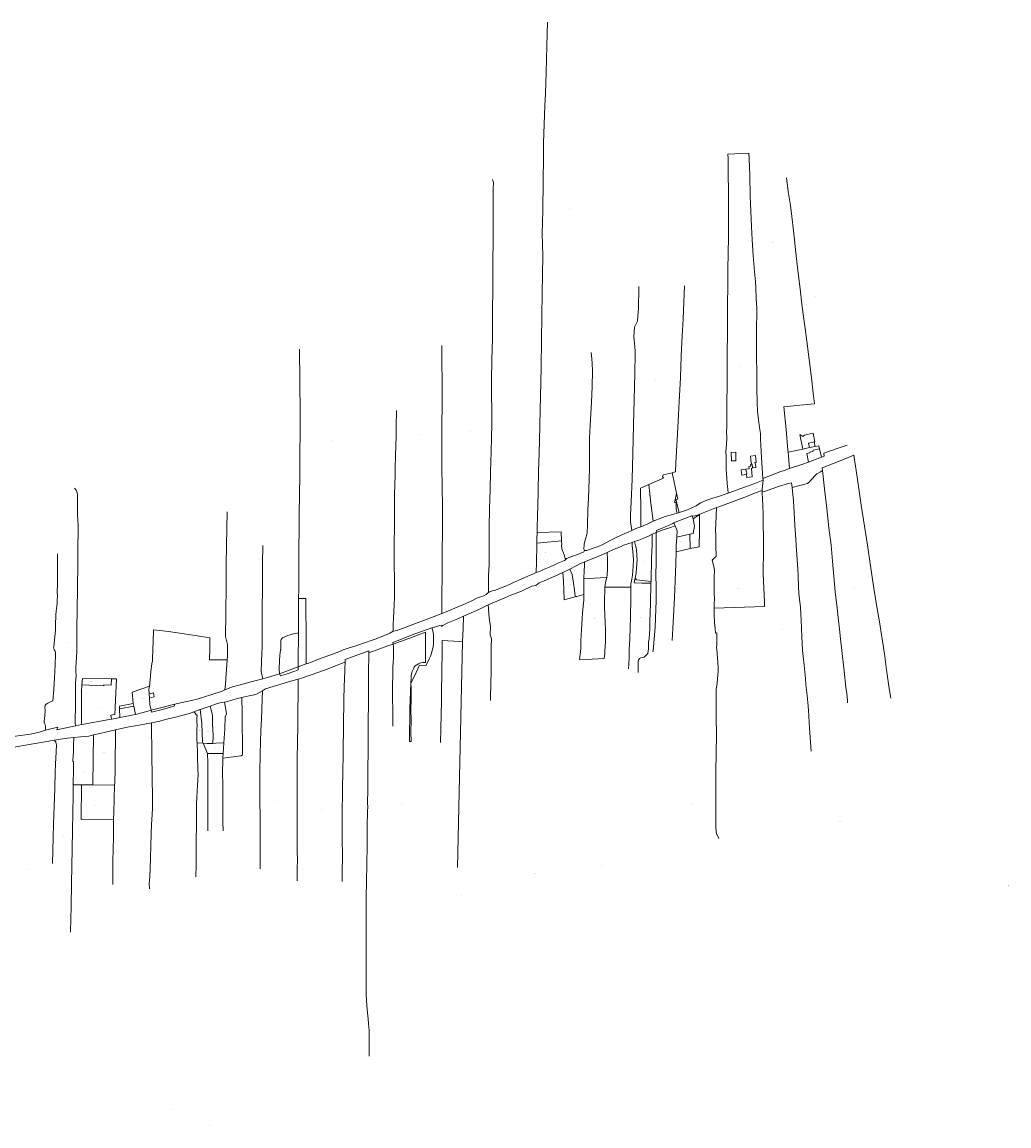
# Model space of a CAD drawing. Header units: metres. Extents: x 132979 to 136732, y 466067 to 467676.
# Tile 6 of 6: x 135456 to 136732, y 466250 to 467676. Entities that reach past the tile are written whole.
import ezdxf
from ezdxf.enums import TextEntityAlignment as Align
from ezdxf.lldxf.tags import DXFTag

# ---------------------------------------------------------------- set-up
doc = ezdxf.new("R2010")
doc.units = ezdxf.units.M
for name, color, linetype, lineweight in [('B-WE-KG-GRENS_PERCEEL-G', 150, 'KG-PERCEEL', 18), ('B-WE-KG-GRENS_PERCEEL-S', 150, 'Continuous', 25), ('B-WE-OG-BEBOUWING_STRAATNAAM-T18', 10, 'Continuous', 18)]:
    doc.layers.add(name, color=color, linetype=linetype, lineweight=lineweight)
doc.styles.add('NLCS-ISO', font='NLCS-ISO.ttf')
doc.styles.add('NLCS-ISO-M200-T18', font='NLCS-ISO.ttf', dxfattribs={"height": 0.36})
tags = doc.linetypes.add('KG-PERCEEL', pattern='A,5.5,-2,["P",Standard,S=1.8,R=0,X=-0.5,Y=-0.9],-2,5.5,-2,[5,NLCS.SHX,S=0.75,R=0,X=0,Y=0],-2', length=19).pattern_tags.tags
tags[6] = DXFTag(74, 10)

# ---------------------------------------------------------------- blocks, each defined once
blk = doc.blocks.new('SKG-PERCEELNUMMER-SO')
at = {"style": 'NLCS-ISO', "oblique": 10, "flags": 1}
blk.add_attdef('GEMEENTECODE', text='', height=1.8, dxfattribs=at).set_placement((0, 2.6), align=Align.MIDDLE_CENTER)
at = {"style": 'NLCS-ISO', "oblique": 10}
blk.add_attdef('SECTIE', text='', height=1.8, dxfattribs=at).set_placement((-0.5, 0), align=Align.MIDDLE_RIGHT)
blk.add_attdef('PERCEELNUMMER', text='', height=1.8, dxfattribs=at).set_placement((0.5, 0), align=Align.MIDDLE_LEFT)

msp = doc.modelspace()

# ---------------------------------------------------------------- linework, layer by layer
at = {"layer": 'B-WE-KG-GRENS_PERCEEL-G', "flags": 128}
for points in [[(136121.717, 467016.739), (136121.87, 467023.844), (136122.252, 467036.952), (136122.968, 467068.148), (136123.757, 467097.016), (136123.937, 467106.322), (136124.751, 467134.691), (136125.137, 467155.654), (136126.281, 467192.853), (136126.875, 467229.802), (136127.618, 467265.751), (136127.983, 467295.946), (136128.498, 467325.265), (136128.786, 467350.331), (136129.097, 467373.672), (136128.755, 467389.082), (136128.462, 467402.742), (136129.001, 467432.036), (136129.521, 467471.562), (136130.111, 467500), (136130.152, 467519.922), (136131.625, 467567.672), (136132.683, 467583.634), (136133.636, 467610.987), (136134.549, 467645.575), (136135.078, 467676.11)], [(136395.549, 467506.755), (136368.114, 467505.355), (136368.535, 467500), (136369.179, 467437.209), (136369.335, 467397.958), (136368.214, 467356.781), (136368.207, 467342.697), (136367.837, 467303.996), (136367.723, 467275.778), (136367.508, 467246.233), (136367.365, 467210.709), (136367.15, 467180.139), (136366.857, 467152.861), (136366.745, 467146.899), (136366.879, 467138.912), (136366.4, 467129.956), (136365.795, 467121.826), (136365.917, 467114.546), (136366.112, 467104.064), (136366.183, 467097.635), (136366.456, 467093.382), (136367.028, 467086.702), (136367.55, 467079.447), (136368.121, 467072.567), (136368.744, 467067.213)], [(136395.549, 467506.755), (136395.939, 467499.467), (136396.748, 467478.013), (136397.294, 467451.55), (136398.737, 467412.031), (136399.685, 467394.797), (136401.081, 467374.287), (136402.778, 467353.751), (136404.026, 467341.07), (136404.474, 467332.64), (136404.972, 467319.034), (136405.67, 467306.427), (136405.719, 467297.773), (136405.516, 467283.391), (136405.288, 467264.933), (136405.385, 467244.423), (136405.631, 467221.862), (136405.953, 467203.953), (136406.275, 467183.793), (136406.498, 467173.313), (136407.946, 467162.382), (136409.369, 467152.377), (136410.318, 467144.573), (136410.692, 467136.994), (136410.716, 467129.616), (136411.688, 467112.932), (136412.611, 467100.126), (136413.683, 467086.319)], [(136064.251, 467472.511), (136064.651, 467471.235), (136065.176, 467469.984), (136065.3, 467469.008), (136065.3, 467468.158), (136065.196, 467460.928), (136065.016, 467450.771), (136064.922, 467412.12), (136064.589, 467347.803), (136064.234, 467286.988), (136064.024, 467266.849), (136063.485, 467240.057), (136062.771, 467212.589), (136062.763, 467196.854), (136063.151, 467172.462), (136063.168, 467156.376), (136062.734, 467138.94), (136062.4, 467120.928), (136061.687, 467095.062), (136061, 467072.047), (136060.313, 467047.206), (136059.876, 467023.565), (136059.819, 467009.506), (136059.914, 467000), (136059.997, 466993.284), (136059.976, 466983.234), (136059.803, 466975.258), (136059.183, 466961.207), (136058.912, 466949.532), (136058.94, 466938.906)], [(136443.999, 467474.694), (136446.246, 467457.209), (136449.143, 467439.225), (136451.016, 467425.092), (136453.188, 467406.833), (136456.283, 467377.993), (136458.305, 467358.808), (136459.478, 467348.302), (136461.575, 467331.393), (136464.047, 467311.708), (136466.294, 467292.273), (136468.167, 467279.966), (136470.414, 467263.658), (136476.206, 467216.383), (136478.603, 467196.672), (136480.301, 467183.015), (136461.425, 467181.071), (136440.499, 467178.878), (136443.695, 467149.513), (136445.99, 467122.999), (136446.22, 467120.366)], [(136253.355, 467334.574), (136253.111, 467324.121), (136252.906, 467314.414), (136252.877, 467306.159), (136251.997, 467296.153), (136251.368, 467289.599), (136247.764, 467281.922), (136247.007, 467269.314), (136247.876, 467257.055), (136248.523, 467250.625), (136248.572, 467248.299), (136248.058, 467221.406), (136246.425, 467155.238), (136245.556, 467118.464), (136244.439, 467085.643), (136243.349, 467056.274), (136242.466, 467039.264), (136242.511, 467030.358), (136243.283, 467024.678), (136244.231, 467019.324)], [(136296.528, 467093.736), (136297.251, 467093.892), (136300.662, 467094.907), (136301.067, 467106.565), (136302.658, 467136.308), (136304.7, 467168.628), (136305.534, 467185.839), (136306.899, 467216.233), (136308.139, 467244.326), (136309.352, 467270.668), (136310.388, 467292.056), (136311.425, 467314.095), (136312.202, 467335.267)], [(135813.666, 466931.169), (135813.757, 466943.487), (135813.775, 466955.786), (135813.9, 466972.31), (135813.981, 466986.359), (135814.963, 467074.966), (135815.033, 467080.741), (135815.102, 467093.644), (135815.298, 467115.071), (135815.515, 467149.475), (135815.61, 467162.452), (135815.667, 467167.602), (135815.629, 467172.979), (135815.501, 467183.634), (135815.353, 467198.142), (135815.22, 467212.223), (135815.136, 467222.578), (135814.919, 467243.337), (135814.801, 467253.293)], [(135998.51, 466911.767), (135998.625, 466922.086), (135998.726, 466935.485), (135998.847, 466944.833), (135998.928, 466952.257), (135999.057, 466969.356), (135999.236, 466986.329), (135999.303, 466995.254), (135999.315, 467000), (135999.491, 467010.751), (135999.569, 467025.329), (135999.589, 467041.882), (135999.51, 467056.113), (135998.987, 467069.403), (135998.95, 467082.056), (135998.872, 467095.086), (135998.831, 467105.166), (135998.89, 467123.619), (135998.88, 467145.925), (135998.881, 467161.554), (135999.172, 467175.527), (135999.018, 467184.982), (135999.001, 467194.936), (135998.914, 467206.416), (135998.93, 467217.994), (135998.832, 467230.074), (135998.748, 467245.254), (135998.717, 467258.158)], [(136191.455, 467249.117), (136192.376, 467240.786), (136192.948, 467235.106), (136193.518, 467225.375), (136192.833, 467205.312), (136192.023, 467184.924), (136190.582, 467155.08), (136189.723, 467138.019), (136189.442, 467125.636), (136189.511, 467112.352), (136189.63, 467100.544), (136189.046, 467084.484), (136188.059, 467060.769), (136187.452, 467045.884), (136186.716, 467025.947), (136186.537, 467016.516)], [(135935.931, 466888.879), (135936.018, 466897.078), (135936.19, 466906.551), (135936.523, 466914.223), (135936.94, 466923.045), (135937.368, 466933.366), (135937.437, 466939.24), (135937.392, 466946.491), (135937.362, 466955.816), (135937.213, 466975.791), (135937.237, 466985.591), (135937.225, 466993.841), (135937.149, 467000), (135937.612, 467025.971), (135937.712, 467041.622), (135937.709, 467047.474), (135937.577, 467051.954), (135937.423, 467060.159), (135937.477, 467065.134), (135937.96, 467078.752), (135938.299, 467090.198), (135938.512, 467099.247), (135938.999, 467116.616), (135939.239, 467128.164), (135939.576, 467140.736), (135939.765, 467153.435), (135940.194, 467174.056)], [(136461.233, 467143.279), (136465.225, 467124.378)], [(136467.331, 467142.364), (136465.393, 467140.675), (136461.233, 467143.279)], [(136478.532, 467144.715), (136470.889, 467143.108), (136467.331, 467142.364)], [(136480.808, 467133.935), (136478.532, 467144.715)], [(136446.22, 467120.366), (136465.225, 467124.378)], [(136465.225, 467124.378), (136473.848, 467126.199)], [(136472.588, 467132.16), (136479.831, 467133.724)], [(136473.848, 467126.199), (136472.588, 467132.16)], [(136473.848, 467126.199), (136481.097, 467127.729)], [(136478.736, 467122.939), (136486.857, 467124.654)], [(136480.808, 467133.935), (136479.831, 467133.724)], [(136479.831, 467133.724), (136481.097, 467127.729)], [(136481.097, 467127.729), (136485.989, 467128.762)], [(136485.989, 467128.762), (136486.857, 467124.654)], [(136486.857, 467124.654), (136489.141, 467113.837)], [(136489.141, 467113.837), (136492.54, 467115.103), (136492.366, 467119.205), (136510.742, 467125.476), (136522.328, 467129.498)], [(136398.957, 467104.781), (136398.8, 467106.331), (136398.591, 467106.31), (136397.671, 467115.407), (136403.825, 467116.04), (136404.831, 467107.128), (136403.203, 467106.953), (136403.418, 467105.371), (136403.993, 467105.449), (136404.638, 467100.704), (136400.161, 467100.277)], [(136446.22, 467120.366), (136448.061, 467099.262)], [(136470.192, 467118.528), (136474.302, 467119.397)], [(136470.192, 467118.528), (136472.491, 467107.637)], [(136472.491, 467107.637), (136489.141, 467113.837)], [(136474.09, 467120.399), (136478.199, 467121.266)], [(136474.09, 467120.399), (136474.302, 467119.397)], [(136478.736, 467122.939), (136478.199, 467121.266)], [(136531.091, 467116.489), (136513.264, 467109.343), (136490.037, 467100.297), (136490.444, 467096.877)], [(136531.091, 467116.489), (136535.411, 467087.924), (136540.68, 467052.005), (136544.901, 467024.79), (136548.572, 467000), (136552.451, 466973.444), (136556.296, 466947.038), (136560.84, 466920.483), (136564.08, 466901.129), (136566.767, 466884.226), (136570.51, 466859.846), (136573.326, 466838.991), (136576.844, 466814.961), (136578.694, 466802.608)], [(136391.468, 467098.201), (136385.712, 467097.567), (136386.472, 467090.669), (136392.274, 467091.308)], [(136398.957, 467104.781), (136397.55, 467104.626), (136397.813, 467102.24), (136395.408, 467101.975), (136395.771, 467098.674), (136391.468, 467098.201)], [(136392.274, 467091.308), (136392.13, 467092.54), (136392.865, 467092.625), (136392.557, 467095.267), (136391.881, 467095.189), (136391.468, 467098.201)], [(136392.274, 467091.308), (136392.683, 467087.806), (136399.837, 467088.478), (136398.75, 467099.142), (136400.161, 467100.277)], [(136400.161, 467100.277), (136399.846, 467104.879), (136398.957, 467104.781)], [(136413.683, 467086.319), (136436.96, 467095.264), (136441.161, 467096.889), (136448.061, 467099.262)], [(136448.061, 467099.262), (136465.363, 467104.983), (136472.491, 467107.637)], [(136451.246, 467074.718), (136452.942, 467075.1), (136469.528, 467079.345), (136471.259, 467080.026), (136472.593, 467080.963), (136473.931, 467082.224), (136475.222, 467083.785), (136482.898, 467092.005), (136483.461, 467092.571), (136487.887, 467095.17), (136490.444, 467096.877)], [(136490.444, 467096.877), (136493.308, 467072.808), (136496.229, 467047.419), (136498.95, 467022.606), (136501.721, 467000), (136503.353, 466979.331), (136507.033, 466940.071), (136509.524, 466918.666), (136511.36, 466902.987), (136512.469, 466891.659), (136513.879, 466878.981), (136515.515, 466864.078), (136518.61, 466837.547), (136520.775, 466816.691), (136521.981, 466808.39), (136522.788, 466799.387), (136523.077, 466796.618)], [(136266.071, 467078.414), (136273.284, 467081.599), (136284.957, 467086.699), (136283.981, 467089.085), (136284.854, 467091.226), (136296.528, 467093.736)], [(136296.528, 467093.736), (136300.202, 467075.695), (136301.949, 467067.413)], [(136368.744, 467067.213), (136375.923, 467069.784), (136384.977, 467073.38), (136393.556, 467076.625), (136405.237, 467080.945), (136413.833, 467084.293)], [(136412.531, 467070.912), (136412.681, 467072.45), (136413.833, 467084.293)], [(136413.683, 467086.319), (136413.833, 467084.293)], [(135523.913, 467073.683), (135524.87, 467072.838), (135525.21, 467072.331), (135525.623, 467071.772), (135526.085, 467071.113), (135526.971, 467069.269), (135527.495, 467068.007), (135527.907, 467066.172), (135528.036, 467062.743), (135528.041, 467060.567), (135527.837, 467047.041), (135527.775, 467041.614), (135527.893, 467038.86), (135528.143, 467034.003), (135528.569, 467024.39), (135528.702, 467015.108), (135528.217, 467000.067), (135528.249, 466994.217), (135528.278, 466984.393), (135528.272, 466976.743), (135528.213, 466968.694), (135528.147, 466962.995), (135528.09, 466958.622), (135527.951, 466949.948), (135527.777, 466936.351), (135527.618, 466924.752), (135527.371, 466911.505), (135526.966, 466897.085), (135526.96, 466892.811), (135527.029, 466885.211), (135527.068, 466863.112), (135526.684, 466855.041), (135526.238, 466848.545), (135525.913, 466841.673), (135525.858, 466837.548)], [(136266.071, 467078.414), (136255.436, 467073.717), (136255.657, 467044.859), (136255.767, 467026.704), (136256.012, 467024.018)], [(136266.071, 467078.414), (136268.806, 467054.454), (136271.571, 467031.087)], [(136302.728, 467041.71), (136301.912, 467044.648), (136301.663, 467047.65), (136301.315, 467050.652), (136301.49, 467052.228), (136301.516, 467054.28), (136301.317, 467055.155), (136300.742, 467055.231), (136299.841, 467054.906), (136299.917, 467056.707), (136300.193, 467058.834), (136301.949, 467067.413)], [(136305.571, 467042.526), (136301.219, 467059.233), (136303.595, 467059.607), (136301.949, 467067.413)], [(136305.571, 467042.526), (136309.764, 467043.741), (136316.042, 467045.888), (136327.148, 467051.183), (136332.826, 467054.731), (136339.13, 467057.478), (136347.184, 467060.299), (136354.712, 467062.445), (136368.744, 467067.213)], [(136353.834, 467048.694), (136356.604, 467049.79), (136371.879, 467055.325), (136385.649, 467060.352), (136391.47, 467062.664), (136402.537, 467067.195), (136412.531, 467070.912)], [(136412.531, 467070.912), (136412.656, 467068.836)], [(136412.656, 467068.836), (136415.481, 467069.735), (136426.507, 467073.608), (136435.207, 467076.431), (136446.658, 467079.753), (136450.633, 467080.952), (136451.246, 467074.718)], [(136412.656, 467068.836), (136413.254, 467059.381), (136413.353, 467051.852), (136413.751, 467039.722), (136413.948, 467025.039), (136414.271, 467011.008), (136414.444, 467000), (136414.171, 466982.971), (136414.023, 466975.346), (136414.127, 466963.02), (136415.588, 466926.794), (136415.782, 466920.942)], [(136451.246, 467074.718), (136452.954, 467057.265), (136453.927, 467042.358), (136455.049, 467025.549), (136456.121, 467007.94), (136456.57, 467000), (136458.692, 466968.791), (136459.148, 466961.189), (136459.584, 466946.96), (136460.141, 466937.907), (136460.997, 466929.98), (136462.104, 466920.553), (136462.661, 466910.65), (136462.891, 466903.873), (136463.325, 466892.32), (136463.984, 466881.292), (136464.439, 466874.04), (136464.922, 466864.212), (136465.677, 466856.41), (136466.711, 466845.257), (136467.617, 466836.505), (136468.524, 466827.853), (136469.255, 466819.976), (136470.238, 466809.648), (136471.472, 466796.97), (136472.33, 466786.993), (136473.947, 466763.786), (136475.945, 466734.128)], [(135719.154, 466882.156), (135719.453, 466911.803), (135719.859, 466948.974), (135720.145, 466980.271), (135720.298, 466993.795), (135720.394, 466999.893), (135721.232, 467043.138)], [(136271.571, 467031.087), (136287.353, 467037.104), (136296.683, 467039.974), (136302.728, 467041.71)], [(136302.728, 467041.71), (136305.571, 467042.526)], [(136322.199, 467037.842), (136322.979, 467037.872), (136325.685, 467037.979), (136329.165, 467039.108)], [(136323.459, 467034.271), (136331.849, 467039.889)], [(136329.165, 467039.108), (136329.321, 467038.627)], [(136329.892, 467038.809), (136329.467, 467038.674), (136329.321, 467038.627)], [(136329.734, 467039.293), (136330.922, 467039.678), (136331.851, 467039.98)], [(136329.734, 467039.293), (136329.786, 467039.134)], [(136329.892, 467038.809), (136329.786, 467039.134)], [(136331.849, 467039.889), (136331.695, 467033.696), (136331.729, 467018.449), (136331.05, 466998.239)], [(136331.849, 467039.889), (136332.241, 467040.152), (136353.834, 467048.694)], [(136331.849, 467039.889), (136331.851, 467039.98)], [(136353.834, 467048.694), (136352.844, 467027.897), (136352.447, 467020.329), (136352.67, 467012.375), (136352.839, 466999.573), (136353.197, 466985.618), (136352.247, 466985.168), (136350.548, 466983.617), (136348.1, 466980.891), (136349.677, 466974.191), (136351.003, 466967.767), (136350.731, 466958.266), (136350.584, 466950.816), (136350.436, 466944.565), (136350.638, 466937.54), (136350.865, 466930.74), (136350.817, 466923.815), (136350.657, 466918.994)], [(136256.012, 467024.018), (136264.717, 467027.915), (136271.571, 467031.087)], [(136275.819, 467016.573), (136283.324, 467019.41), (136292.829, 467022.757), (136300.146, 467025.365)], [(136275.879, 467019.076), (136283.588, 467022.177), (136287.382, 467023.717), (136291.41, 467025.546), (136297.023, 467028.228), (136298.666, 467028.983)], [(136322.199, 467037.842), (136321.885, 467038.04), (136300.425, 467029.845), (136298.65, 467029.023), (136298.666, 467028.983)], [(136298.666, 467028.983), (136299.432, 467027.112)], [(136299.432, 467027.112), (136300.146, 467025.365)], [(136300.146, 467025.365), (136302.987, 467018.57), (136302.382, 467010.649)], [(136318.973, 467014.294), (136323.513, 467015.292), (136325.141, 467024.89), (136323.459, 467034.271)], [(136322.371, 467037.734), (136322.199, 467037.842)], [(136323.459, 467034.271), (136322.371, 467037.734)], [(136121.459, 467002.78), (136121.662, 467008.234), (136121.717, 467016.739)], [(136121.717, 467016.739), (136152.952, 467017.291), (136153.273, 467005.606)], [(136186.537, 467016.516), (136186.135, 467014.189), (136184.583, 467009.587), (136183.229, 467003.609), (136182.828, 467001.483), (136182.652, 467000), (136182.068, 466995.84), (136182.193, 466994.965), (136183.144, 466993.141)], [(136183.144, 466993.141), (136185.967, 466993.342), (136194.263, 466996.321), (136200.559, 466998.674), (136204.9, 467000.322), (136216.116, 467006.186), (136223.22, 467009.658), (136235.376, 467015.153), (136238.578, 467016.577), (136244.231, 467019.324)], [(136244.231, 467019.324), (136249.184, 467021.572), (136253.161, 467022.97), (136256.012, 467024.018)], [(136247.749, 467004.873), (136253.468, 467006.812), (136261.899, 467010.202), (136266.558, 467012.328), (136270.613, 467014.225)], [(136269.684, 466983.58), (136270.106, 466991.805), (136270.572, 467000.127), (136270.613, 467014.225)], [(136270.613, 467014.225), (136274.821, 467016.196), (136275.819, 467016.573)], [(136275.819, 467016.573), (136275.481, 467002.586), (136275.461, 466993.344), (136275.702, 466989.01), (136275.595, 466982.93), (136275.629, 466979.101), (136275.379, 466960.746), (136275.732, 466947.165), (136275.695, 466928.686), (136274.885, 466905.921), (136274.51, 466894.417), (136271.727, 466863.831), (136271.466, 466862.175)], [(136275.819, 467016.573), (136275.879, 467019.076)], [(136302.382, 467010.649), (136301.613, 466999.917), (136301.386, 466991.729)], [(136302.382, 467010.649), (136318.973, 467014.294)], [(136319.785, 466995.767), (136318.973, 467014.294)], [(135766.531, 466886.389), (135766.546, 466888.409), (135766.534, 466896.834), (135766.656, 466909.658), (135766.666, 466924.107), (135766.745, 466937.982), (135766.835, 466949.781), (135766.861, 466959.88), (135767.029, 466968.853), (135767.029, 466975.478), (135767.168, 466983.927), (135767.261, 466992.926), (135767.264, 466999.95)], [(136120.68, 466964.711), (136121.025, 466977.936), (136121.283, 467000), (136121.459, 467002.78)], [(136121.459, 467002.78), (136135.339, 467003.946), (136153.273, 467005.606)], [(136153.273, 467005.606), (136153.545, 467000.321), (136153.518, 467000), (136153.756, 466995.652), (136156.657, 466987.628), (136158.658, 466981.129)], [(136212.331, 466990.879), (136221.551, 466994.883), (136229.472, 466998.262), (136233.507, 467000.056), (136244.522, 467003.781)], [(136244.522, 467003.781), (136244.781, 466999.926), (136245.642, 466991.894), (136246.37, 466981.069), (136245.997, 466972.694), (136245.574, 466967.568), (136244.901, 466961.543), (136244.178, 466956.442), (136243.754, 466953.917), (136242.881, 466950.416), (136242.969, 466946.009)], [(136244.522, 467003.781), (136245.65, 467004.162), (136247.749, 467004.873)], [(136247.749, 467004.873), (136248.756, 466999.887), (136250.114, 466995.071), (136250.666, 466986.346), (136251.092, 466981.471), (136250.446, 466971.021), (136249.749, 466964.045), (136248.367, 466957.748)], [(136319.785, 466995.767), (136331.05, 466998.239)], [(135497.172, 466813.547), (135497.891, 466821.764), (135498.213, 466828.211), (135498.941, 466845.754), (135499.489, 466859.348), (135499.449, 466860.674), (135499.283, 466861.95), (135499.016, 466862.827), (135498.819, 466863.279), (135498.672, 466863.655), (135498.3, 466864.183), (135498.004, 466864.585), (135497.708, 466865.012), (135497.562, 466865.638), (135497.051, 466867.592), (135497.381, 466868.264), (135498.199, 466877.582), (135499.394, 466890.847), (135499.603, 466898.995), (135499.919, 466907.967), (135500.01, 466910.14), (135500.395, 466914.988), (135500.819, 466918.434), (135501.27, 466921.955), (135501.567, 466925.002), (135501.708, 466927.251), (135501.829, 466930.125), (135501.855, 466933.599), (135501.831, 466940.624), (135501.911, 466948.123), (135502.086, 466958.571), (135502.233, 466971.869), (135502.203, 466977.893), (135502.138, 466986.143), (135502.107, 466988.844)], [(136158.658, 466981.129), (136159.832, 466982.954)], [(136159.832, 466982.954), (136170.126, 466986.684), (136173.125, 466987.536)], [(136173.125, 466987.536), (136182.294, 466991.69), (136183.144, 466993.141)], [(136182.923, 466978.615), (136193.142, 466982.72), (136205.41, 466987.826), (136212.331, 466990.879)], [(136212.331, 466990.879), (136212.959, 466981.429), (136212.613, 466970.503), (136212.141, 466961.353), (136212.067, 466959.052), (136211.877, 466958.24)], [(136269.684, 466983.58), (136269.014, 466953.234)], [(136301.386, 466991.729), (136300.947, 466975.894), (136299.362, 466932.641), (136297.275, 466892.664), (136296.455, 466876.813)], [(136301.386, 466991.729), (136319.785, 466995.767)], [(136123.572, 466965.844), (136127.28, 466967.488), (136132.378, 466969.575), (136138.474, 466972.288), (136143.321, 466974.423), (136148.768, 466976.784), (136157.15, 466980.256)], [(136155.165, 466964.852), (136163.984, 466969.281)], [(136157.15, 466980.256), (136158.658, 466981.129)], [(136163.984, 466969.281), (136178.026, 466976.363), (136180.325, 466977.489), (136182.923, 466978.615)], [(136163.984, 466969.281), (136167.285, 466962.257), (136168.688, 466951.307), (136169.965, 466942.407), (136170.949, 466933.585)], [(136182.212, 466956.764), (136182.777, 466967.839), (136182.85, 466972.565), (136182.923, 466978.615)], [(136058.62, 466923.031), (136080.108, 466931.966), (136087.878, 466935.445), (136101.721, 466940.876), (136114.938, 466947.082), (136120.36, 466947.935), (136122.334, 466949.986), (136124.607, 466951.362), (136130.929, 466953.915), (136144.871, 466960.297)], [(136058.94, 466938.906), (136060.414, 466939.782), (136061.438, 466940.358), (136062.463, 466940.683), (136064.337, 466941.034), (136066.536, 466941.585), (136070.109, 466942.962), (136075.406, 466945.089), (136082.102, 466947.817), (136087.649, 466950.37), (136091.247, 466952.072), (136101.366, 466956.327), (136109.686, 466959.981), (136116.432, 466962.859), (136120.68, 466964.711)], [(136120.68, 466964.711), (136123.572, 466965.844)], [(136144.871, 466960.297), (136155.165, 466964.852)], [(136155.165, 466964.852), (136155.893, 466953.126), (136156.396, 466942.951), (136156.95, 466929.626), (136163.041, 466931.336)], [(136182.312, 466936.563), (136182.208, 466947.988), (136182.056, 466953.638), (136182.212, 466956.764)], [(136182.212, 466956.764), (136203.321, 466957.798), (136211.877, 466958.24)], [(136211.877, 466958.24), (136210.37, 466951.801)], [(136248.367, 466957.748), (136248.152, 466956.769), (136247.079, 466951.318), (136256.974, 466951.223), (136268.969, 466951.178)], [(136248.367, 466957.748), (136250.343, 466955.284), (136269.014, 466953.234)], [(136269.014, 466953.234), (136268.969, 466951.178)], [(135998.51, 466911.767), (135999.927, 466912.466), (136009.494, 466916.108), (136015.615, 466918.611), (136025.859, 466922.991), (136037.328, 466928.171), (136044.723, 466932.05), (136049.995, 466933.677), (136052.994, 466934.879), (136055.792, 466936.48), (136057.691, 466937.981), (136058.94, 466938.906)], [(136176.765, 466852.282), (136193.108, 466853.039), (136208.576, 466853.696), (136209.124, 466860.347), (136209.347, 466863.997), (136209.796, 466868.673), (136210.218, 466876.073), (136210.392, 466879.798), (136210.191, 466884.073), (136209.988, 466891.824), (136209.711, 466899.574), (136209.258, 466910.899), (136208.831, 466918.524), (136208.679, 466924.999), (136208.777, 466929.725), (136208.901, 466933.925), (136209.124, 466938.35), (136209.347, 466944.651), (136209.521, 466945.867)], [(136209.521, 466945.867), (136210.37, 466951.801)], [(136242.969, 466946.009), (136209.521, 466945.867)], [(136242.982, 466945.341), (136242.988, 466926.765), (136242.618, 466911.864), (136242.47, 466906.339), (136242.049, 466894.338), (136241.579, 466878.763), (136240.983, 466865.812), (136240.861, 466855.211), (136240.289, 466846.386), (136240.066, 466840.285)], [(136242.969, 466946.009), (136242.982, 466945.341)], [(136268.969, 466951.178), (136268.428, 466924.677), (136267.635, 466901.651), (136267.486, 466898.175), (136267.389, 466891.375), (136267.115, 466886.425), (136266.543, 466878.874), (136265.669, 466875.649), (136265.821, 466869.698), (136265.847, 466866.348), (136264.774, 466860.347), (136259.953, 466855.545), (136255.88, 466854.418), (136254.306, 466853.617), (136253.107, 466852.267), (136252.558, 466850.016), (136252.609, 466845.191), (136252.611, 466840.866), (136252.312, 466835.866)], [(135813.429, 466886.941), (135813.517, 466898.565), (135813.637, 466927.26)], [(135813.637, 466927.26), (135813.666, 466931.169)], [(135813.666, 466931.169), (135823.114, 466931.384), (135823.271, 466873.764), (135823.464, 466857.686), (135823.37, 466846.671)], [(136163.041, 466931.336), (136170.614, 466933.502), (136170.949, 466933.585)], [(136170.949, 466933.585), (136172.439, 466933.956), (136173.024, 466934.071)], [(136173.024, 466934.071), (136182.312, 466936.563)], [(136176.765, 466852.282), (136177.712, 466862.558), (136178.11, 466867.183), (136178.482, 466877.184), (136179.127, 466890.885), (136179.897, 466905.385), (136180.42, 466912.511), (136181.417, 466921.262), (136181.965, 466925.387), (136182.164, 466929.113), (136182.363, 466932.438)], [(136182.312, 466936.563), (136182.363, 466932.438)], [(135998.51, 466911.767), (135997.739, 466911.386), (135976.173, 466903.281), (135964.49, 466898.978), (135947.677, 466892.449), (135946.677, 466892.123), (135946.301, 466892.023), (135940.763, 466889.791), (135935.931, 466888.879)], [(136026.85, 466908.392), (136039.431, 466913.996), (136048.276, 466917.951), (136058.62, 466923.031)], [(136062.635, 466868.38), (136062.832, 466879.006), (136061.306, 466884.48), (136061.502, 466895.356), (136060.5, 466902.656), (136059.598, 466910.856), (136059.046, 466918.231), (136058.62, 466923.031)], [(136350.657, 466918.994), (136350.619, 466917.864), (136350.771, 466910.264), (136351.174, 466899.889), (136351.701, 466892.664), (136352.203, 466886.689), (136354.252, 466886.815), (136353.98, 466876.464), (136353.932, 466870.939), (136353.758, 466868.164), (136354.285, 466861.539), (136355.087, 466853.489), (136355.438, 466849.664), (136355.74, 466841.463), (136355.567, 466835.938), (136355.368, 466832.938), (136354.272, 466821.962), (136353.075, 466813.711), (136353.027, 466807.636), (136353.132, 466791.985), (136353.388, 466772.109), (136353.442, 466760.984), (136353.446, 466747.258), (136353.373, 466739.008), (136353.102, 466727.257), (136352.932, 466711.857), (136352.914, 466689.706), (136352.795, 466671.355), (136352.701, 466652.829), (136352.881, 466636.104), (136353.083, 466629.878), (136353.608, 466627.429), (136354.583, 466625.354), (136356.159, 466622.554), (136356.759, 466621.255)], [(136415.782, 466920.942), (136350.657, 466918.994)], [(135985.918, 466893.223), (135986.487, 466893.423), (135993.207, 466895.589), (135997.809, 466897.032)], [(135998.285, 466895.2), (135997.809, 466897.032)], [(135998.285, 466895.2), (135999.982, 466896.526), (136006.575, 466899.656), (136019.543, 466905.137), (136026.85, 466908.392)], [(136025.605, 466875.645), (136026.218, 466892.522), (136026.85, 466908.392)], [(135624.046, 466846.653), (135624.753, 466850.872), (135624.921, 466853.296), (135625.209, 466864.944), (135625.54, 466875.616), (135626.081, 466890.936)], [(135721.202, 466852.191), (135708.203, 466852.093), (135698.68, 466852.193), (135698.868, 466867.266), (135698.893, 466880.341), (135685.585, 466882.47), (135665.76, 466885.424), (135645.661, 466888.607), (135634.322, 466889.897), (135626.081, 466890.936)], [(135721.202, 466852.191), (135721.585, 466856.463), (135721.693, 466864.187), (135721.675, 466871.787), (135719.154, 466882.156)], [(135767.236, 466827.58), (135765.233, 466837.12), (135765.781, 466850.116), (135766.55, 466869.159), (135766.501, 466882.484), (135766.531, 466886.389)], [(135789.132, 466834.033), (135788.38, 466840.414), (135788.984, 466850.809), (135789.389, 466858.155), (135790.387, 466864.497), (135790.542, 466865.146), (135790.599, 466866.046), (135790.774, 466869.269), (135790.479, 466876.546), (135790.711, 466877.52), (135791.092, 466878.342), (135791.471, 466878.889), (135792.051, 466879.534), (135793.007, 466880.276), (135794.237, 466880.991), (135796.846, 466882.196), (135799.879, 466883.297), (135802.911, 466884.348), (135805.292, 466885.08), (135807.045, 466885.541), (135810, 466886.218), (135813.429, 466886.941)], [(135813.429, 466886.941), (135813.434, 466874.341), (135813.219, 466862.343), (135813.208, 466851.018), (135813.046, 466842.845)], [(135823.37, 466846.671), (135826.783, 466847.937), (135839.444, 466852.863), (135852.83, 466857.707), (135860.977, 466860.843), (135864.662, 466862.089), (135867.944, 466863.213), (135870.984, 466865.115), (135877.672, 466866.962), (135886.418, 466869.893), (135894.915, 466872.851), (135912.433, 466878.788), (135918.072, 466880.719), (135925.569, 466883.81), (135927.975, 466884.616), (135931.438, 466886.389), (135935.931, 466888.879)], [(135935.353, 466874.625), (135946.569, 466878.872), (135955.986, 466882.566), (135963.855, 466885.49), (135985.918, 466893.223)], [(135935.657, 466872.481), (135956.184, 466879.619), (135968.642, 466884.247), (135977.542, 466887.577), (135977.538, 466883.677), (135977.403, 466872.478), (135977.486, 466860.378), (135977.372, 466848.579), (135974.323, 466848.678), (135971.019, 466848.079), (135968.611, 466847.048), (135964.442, 466844.431), (135964.015, 466844.184), (135963.839, 466843.985), (135963.052, 466842.467), (135961.886, 466840.351), (135961.048, 466838.483), (135960.436, 466836.913), (135959.64, 466834.069), (135959.14, 466830.798), (135958.898, 466828.625), (135958.848, 466821.9), (135958.848, 466821.526)], [(135965.561, 466835.829), (135969.921, 466845.119), (135977.853, 466844.787), (135980.879, 466850.331), (135982.341, 466853.29), (135984.324, 466857.778), (135985.924, 466862.306), (135987.159, 466867.022), (135987.959, 466871.807), (135988.104, 466876.66), (135987.951, 466881.559), (135987.765, 466884.961), (135987.186, 466889.656), (135985.918, 466893.223)], [(135904.348, 466860.927), (135917.108, 466865.702), (135928.868, 466870)], [(135928.868, 466870), (135935.657, 466872.481)], [(135935.505, 466766.285), (135935.379, 466786.01), (135935.059, 466803.238), (135935.101, 466818.662), (135935.328, 466832.184), (135935.555, 466842.433), (135935.906, 466849.18), (135936.252, 466854.03), (135936.23, 466862.709), (135936.185, 466868.762)], [(135935.657, 466872.481), (135935.353, 466874.625)], [(135936.185, 466868.762), (135935.657, 466872.481)], [(135999.077, 466865.164), (135999.301, 466875.496), (135999.255, 466876.999)], [(135999.255, 466876.999), (136021.674, 466875.654)], [(136025.6, 466875.418), (136019.04, 466583.492)], [(136021.674, 466875.654), (136025.6, 466875.418)], [(136025.605, 466875.645), (136025.6, 466875.418)], [(136062.635, 466868.38), (136062.27, 466837.804), (136061.606, 466804.102), (136061.495, 466799.47)], [(135904.348, 466860.927), (135904.268, 466863.603), (135873.736, 466852.268), (135873.612, 466849.069)], [(135903.762, 466800.649), (135903.794, 466807.434), (135903.976, 466821.606), (135904.141, 466833.554), (135904.348, 466860.927)], [(135997.027, 466745.212), (135997.401, 466763.399), (135998.17, 466799.067), (135998.391, 466814.99), (135998.58, 466830.114), (135998.837, 466844.285), (135998.999, 466855.734), (135999.077, 466865.164)], [(135620.88, 466818.179), (135621.84, 466826.35), (135622.7, 466837.239), (135624.046, 466846.653)], [(135718.407, 466813.114), (135718.939, 466820.735), (135719.939, 466833.901), (135720.802, 466845.544), (135721.202, 466852.191)], [(135789.132, 466834.033), (135790.4, 466831.329), (135791.634, 466831.67), (135797.398, 466833.489), (135808.648, 466837.399), (135812.932, 466838.998), (135813.046, 466842.845)], [(135789.132, 466834.033), (135813.046, 466842.845)], [(135812.851, 466826.997), (135818.839, 466828.7), (135830.017, 466832.561), (135847.236, 466838.552), (135856.086, 466842.082), (135867.795, 466846.715), (135873.612, 466849.069)], [(135813.046, 466842.845), (135823.37, 466846.671)], [(135873.612, 466849.069), (135873.296, 466840.347), (135873.272, 466837.247), (135872.856, 466828.426), (135872.414, 466816.305), (135872.033, 466802.208), (135871.926, 466788.084), (135871.709, 466779.211), (135871.584, 466769.287), (135871.457, 466755.763), (135871.317, 466743.84), (135871.061, 466726.467), (135870.768, 466710.895), (135870.723, 466701.62), (135870.543, 466690.972), (135870.385, 466680.048), (135870.079, 466656.126), (135869.993, 466641.353), (135869.971, 466628.604), (135870.07, 466618.452), (135870.141, 466601.428), (135869.886, 466574.33), (135869.79, 466568.181), (135869.772, 466565.781)], [(135525.858, 466837.548), (135525.986, 466831.173), (135525.442, 466821.702), (135525.347, 466818.929), (135525.437, 466800.354), (135525.41, 466793.23), (135525.307, 466786.006), (135524.937, 466779.785), (135524.919, 466777.386), (135524.897, 466770.886), (135525.142, 466766.784)], [(135533.645, 466819.673), (135534.37, 466828.119)], [(135571.873, 466827.602), (135534.37, 466828.119)], [(135571.428, 466819.172), (135571.873, 466827.602)], [(135578.212, 466827.515), (135571.873, 466827.602)], [(135576.067, 466781.458), (135578.212, 466827.515)], [(135718.407, 466813.114), (135728.161, 466816.987), (135738.106, 466819.834), (135745.897, 466821.997), (135760.298, 466825.784), (135767.236, 466827.58)], [(135767.236, 466827.58), (135773.472, 466829.131), (135789.132, 466834.033)], [(135770.71, 466814.353), (135805.039, 466824.706)], [(135805.039, 466824.706), (135812.851, 466826.997)], [(135811.915, 466566.393), (135811.928, 466569.136), (135811.904, 466582.535), (135812.013, 466593.685), (135811.82, 466604.511), (135811.698, 466621.461), (135811.648, 466634.761), (135811.592, 466653.711), (135811.623, 466661.161), (135811.664, 466676.56), (135811.834, 466702.332), (135811.913, 466725.931), (135812.154, 466744.629), (135812.4, 466767.277), (135812.851, 466826.997)], [(135965.561, 466835.829), (135958.848, 466821.526)], [(135486.608, 466761.031), (135486.49, 466765.481), (135486.399, 466766.607), (135486.306, 466767.432), (135486.013, 466768.435), (135485.72, 466769.387), (135485.376, 466770.09), (135485.13, 466770.617), (135484.958, 466771.092), (135484.811, 466771.468), (135484.69, 466772.044), (135484.695, 466772.694), (135484.776, 466773.569), (135485.039, 466775.392), (135485.325, 466776.865), (135485.693, 466779.411), (135485.861, 466781.96), (135485.956, 466784.584), (135485.944, 466786.433), (135485.904, 466787.859), (135485.766, 466789.41), (135485.772, 466790.335), (135485.727, 466790.985), (135485.809, 466791.885), (135485.989, 466792.558), (135486.167, 466793.056), (135486.421, 466793.579), (135486.748, 466794.027), (135487.277, 466794.573), (135488.057, 466795.267), (135489.486, 466795.956), (135491.49, 466796.84), (135496.002, 466799.006), (135497.172, 466813.547)], [(135533.649, 466768.623), (135533.063, 466770.086), (135532.917, 466770.556), (135533.008, 466784.621), (135533.136, 466805.011), (135533.229, 466810.88), (135533.264, 466813.937), (135533.305, 466815.708)], [(135533.305, 466815.708), (135533.645, 466819.673)], [(135561.756, 466819.683), (135561.715, 466818.626), (135533.645, 466819.673)], [(135561.756, 466819.683), (135571.428, 466819.172)], [(135620.88, 466818.179), (135598.722, 466810.127), (135599.987, 466795.594)], [(135620.606, 466808.231), (135620.246, 466813.559), (135620.88, 466818.179)], [(135657.057, 466795.645), (135662.991, 466796.924), (135669.376, 466798.374), (135675.183, 466799.478), (135682.345, 466801.122), (135691.793, 466804.223), (135700.011, 466806.784), (135705.348, 466808.417), (135713.818, 466811.225), (135718.407, 466813.114)], [(135740.334, 466803.464), (135741.984, 466803.904), (135749.644, 466805.344), (135758.506, 466807.124), (135766.943, 466812.057)], [(135763.9, 466582.079), (135763.942, 466586.962), (135763.992, 466603.511), (135764.046, 466630.459), (135763.81, 466652.162), (135763.636, 466665.488), (135763.503, 466707.412), (135763.771, 466729.685), (135764.221, 466746.181), (135764.807, 466760.851), (135765.463, 466774.92), (135766.536, 466801.086), (135766.943, 466812.057)], [(135766.943, 466812.057), (135770.71, 466814.353)], [(135958.848, 466821.526), (135957.416, 466789.03)], [(135958.848, 466821.526), (135958.854, 466816.126), (135958.998, 466812.099), (135958.948, 466808.725), (135958.925, 466806.515)], [(135620.606, 466808.231), (135625.889, 466809.365), (135627.173, 466804.08), (135621.062, 466802.577)], [(135621.062, 466802.577), (135620.606, 466808.231)], [(135623.144, 466786.836), (135621.549, 466794.224), (135621.062, 466802.577)], [(135699.451, 466792.338), (135706.144, 466794.865), (135713.546, 466796.795), (135717.836, 466797.293)], [(135717.064, 466744.651), (135718.076, 466762.717), (135718.794, 466778.362), (135720.448, 466782.199), (135719.767, 466787.954), (135717.836, 466797.293)], [(135717.836, 466797.293), (135720.239, 466797.699), (135728.432, 466800.235), (135734.795, 466801.985), (135740.334, 466803.464)], [(135740.334, 466803.464), (135740.578, 466783.049)], [(135904.945, 466339.965), (135904.799, 466372.995), (135904.014, 466381.857), (135903.446, 466388.165), (135902.719, 466395.75), (135901.771, 466405.514), (135901.138, 466412.673), (135900.95, 466419.327), (135900.797, 466434.58), (135900.795, 466442.132), (135900.712, 466449.183), (135900.777, 466458.108), (135900.865, 466466.784), (135900.92, 466474.908), (135901.026, 466494.635), (135901.02, 466500.01), (135901.083, 466524.811), (135901.065, 466545.586), (135901.184, 466564.61), (135901.793, 466589.004), (135902.036, 466611.177), (135902.391, 466635.098), (135902.81, 466657.419), (135902.887, 466660.969), (135902.84, 466668.044), (135903.006, 466683.292), (135903.126, 466699.266), (135903.194, 466714.765), (135903.364, 466730.663), (135903.566, 466754.061), (135903.634, 466776.31), (135903.755, 466792.359), (135903.753, 466796.79)], [(135903.753, 466796.79), (135903.752, 466798.633), (135903.762, 466800.649)], [(135958.884, 466746.525), (135958.822, 466758.928), (135958.884, 466773.801), (135958.839, 466787.751), (135958.86, 466800.426), (135958.925, 466806.515)], [(135582.212, 466788.608), (135582.038, 466792.134), (135599.987, 466795.594)], [(135582.212, 466788.608), (135600.687, 466792.238)], [(135582.212, 466788.608), (135582.776, 466777.329)], [(135599.987, 466795.594), (135600.687, 466792.238)], [(135600.687, 466792.238), (135602.641, 466781.485)], [(135602.641, 466781.485), (135612.573, 466783.945), (135623.144, 466786.836)], [(135623.144, 466786.836), (135636.845, 466790.379), (135648.668, 466793.511), (135653.698, 466794.892)], [(135623.144, 466786.836), (135623.628, 466784.595)], [(135623.447, 466770.76), (135634.238, 466772.975), (135636.967, 466773.504), (135640.172, 466774.303), (135644.982, 466775.715), (135654.474, 466778.091), (135672.705, 466782.574), (135678.221, 466784.781)], [(135623.628, 466784.595), (135637.854, 466788.051), (135644.911, 466789.884), (135652.776, 466792.054)], [(135652.776, 466792.054), (135653.698, 466794.892)], [(135653.698, 466794.892), (135653.803, 466794.921), (135657.057, 466795.645)], [(135678.221, 466784.781), (135686.317, 466787.716)], [(135682.135, 466750.175), (135682.076, 466752.325), (135682.025, 466755.401), (135682.015, 466757.426), (135682.08, 466759.476), (135682.153, 466762.474), (135682.464, 466767.172), (135682.031, 466772.751), (135681.986, 466773.426), (135681.966, 466774.076), (135681.97, 466774.701), (135682.002, 466775.575), (135682.039, 466777.1), (135682.336, 466780.073), (135678.221, 466784.781)], [(135686.317, 466787.716), (135699.451, 466792.338)], [(135686.317, 466787.716), (135688.708, 466769.873), (135689.477, 466745.868), (135690.14, 466744.263)], [(135699.451, 466792.338), (135700.817, 466786.876)], [(135700.817, 466786.876), (135700.681, 466786.842), (135702.273, 466780.637)], [(135740.578, 466783.049), (135741.199, 466729.866)], [(135958.884, 466746.525), (135956.888, 466746.594), (135957.416, 466789.03)], [(135525.142, 466766.784), (135532.937, 466768.492)], [(135532.937, 466768.492), (135533.649, 466768.623)], [(135533.649, 466768.623), (135569.05, 466775.139)], [(135569.05, 466775.139), (135571.633, 466775.5)], [(135576.067, 466781.458), (135570.838, 466780.746), (135571.633, 466775.5)], [(135571.633, 466775.5), (135576.994, 466776.249)], [(135576.994, 466776.249), (135582.776, 466777.329)], [(135577.083, 466761.524), (135584.345, 466763.191), (135594.859, 466765.284), (135607.401, 466767.711), (135623.447, 466770.76)], [(135582.776, 466777.329), (135591.558, 466779.117), (135598.168, 466780.377), (135602.641, 466781.485)], [(135623.447, 466770.76), (135623.505, 466765.184), (135623.645, 466760.509), (135623.716, 466753.358), (135623.85, 466744.632), (135624.039, 466733.231), (135624.125, 466721.531), (135624.254, 466708.83), (135624.472, 466697.954), (135624.805, 466675.802), (135624.799, 466668.426), (135624.841, 466664.127), (135624.836, 466660.151), (135624.426, 466652.205), (135623.705, 466639.461), (135623.14, 466627.516), (135622.669, 466611.52), (135622.177, 466596.098), (135621.62, 466581.954), (135621.195, 466572.008), (135620.992, 466568.384), (135620.827, 466566.385), (135620.583, 466563.787), (135620.952, 466555.95)], [(135702.273, 466780.637), (135702.518, 466775.29)], [(135702.518, 466775.29), (135702.659, 466774.778), (135702.553, 466774.75)], [(135702.553, 466774.75), (135702.555, 466769.615), (135703.009, 466753.636), (135702.611, 466743.89)], [(135405.724, 466745.49), (135405.754, 466744.177), (135415.765, 466746.751), (135433.884, 466751.511), (135447.935, 466753.303), (135467.163, 466755.931), (135480.05, 466759.156), (135486.608, 466761.031)], [(135486.608, 466761.031), (135502.6, 466765.182), (135501.076, 466761.77), (135525.142, 466766.784)], [(135523.158, 466751.526), (135532.269, 466752.476), (135542.376, 466753.546), (135548.61, 466755.004)], [(135548.61, 466755.004), (135547.85, 466690.494)], [(135548.61, 466755.004), (135556.549, 466756.86), (135577.083, 466761.524)], [(135577.083, 466761.524), (135577.054, 466747.65), (135576.745, 466726.678), (135576.373, 466710.556), (135575.942, 466693.184), (135575.844, 466690.267)], [(135438.506, 466738.002), (135460.49, 466741.808), (135498.379, 466748.267)], [(135495.481, 466589.039), (135496.409, 466621.942), (135497.017, 466640.11), (135497.728, 466662.328), (135498.499, 466685.845), (135499.201, 466706.838), (135499.627, 466717.159), (135500.393, 466733.052), (135500.733, 466742.173), (135499.909, 466745.58), (135498.379, 466748.267)], [(135498.379, 466748.267), (135505.909, 466749.658), (135514.983, 466750.663), (135523.158, 466751.526)], [(135522.453, 466690.699), (135522.506, 466693.061), (135522.695, 466708.683), (135522.882, 466720.58), (135521.659, 466720.765), (135522.394, 466729.133), (135522.529, 466730.457), (135522.569, 466732.457), (135522.835, 466741.604), (135523.158, 466751.526)], [(135682.493, 466744.573), (135682.267, 466747.775), (135682.135, 466750.175)], [(135682.916, 466731.145), (135682.493, 466744.573)], [(135690.14, 466744.263), (135682.493, 466744.573)], [(135695.262, 466744.11), (135690.14, 466744.263)], [(135690.14, 466744.263), (135696.038, 466730.916)], [(135702.611, 466743.89), (135695.262, 466744.11)], [(135717.064, 466744.651), (135706.564, 466744.384), (135702.611, 466743.89)], [(135715.91, 466730.885), (135717.064, 466744.651)], [(135680.935, 466571.614), (135681.22, 466586.136), (135681.382, 466600.985), (135681.349, 466613.06), (135681.376, 466623.284), (135681.484, 466634.208), (135681.58, 466650.282), (135681.719, 466665.356), (135682.214, 466674.627), (135683.13, 466689.969), (135683.506, 466696.716), (135683.642, 466704.789), (135683.58, 466709.865), (135683.418, 466714.891), (135683.172, 466721.918), (135682.916, 466731.145)], [(135696.038, 466730.916), (135715.91, 466730.885)], [(135696.283, 466630.917), (135696.283, 466654.192), (135696.162, 466677.867), (135696.109, 466693.917), (135696.098, 466718.966), (135696.038, 466730.916)], [(135715.955, 466630.887), (135715.869, 466642.713), (135715.785, 466658.113), (135715.684, 466671.214), (135715.586, 466687.989), (135715.474, 466709.365), (135715.573, 466719.163), (135715.744, 466725.107)], [(135715.744, 466725.107), (135715.91, 466730.885)], [(135715.744, 466725.107), (135738.755, 466727.872)], [(135741.199, 466729.866), (135741.059, 466729.469), (135740.859, 466729.099), (135740.604, 466728.764), (135740.3, 466728.474), (135739.954, 466728.234), (135739.575, 466728.051), (135739.172, 466727.929), (135738.755, 466727.872)], [(135518.753, 466500.306), (135519.278, 466517.474), (135519.614, 466532.671), (135520.138, 466563.539), (135520.524, 466585.635), (135520.956, 466607.205), (135521.362, 466631.925), (135521.876, 466654.543), (135522.137, 466676.639), (135522.453, 466690.699)], [(135522.453, 466690.699), (135533.005, 466690.614)], [(135532.686, 466645.584), (135533.005, 466690.614)], [(135533.005, 466690.614), (135547.85, 466690.494)], [(135547.85, 466690.494), (135575.844, 466690.267)], [(135575.844, 466690.267), (135575.231, 466671.941), (135574.807, 466655.52), (135574.625, 466645.239)], [(135574.625, 466645.239), (135532.686, 466645.584)], [(135574.625, 466645.239), (135574.503, 466638.372), (135574.294, 466624.024), (135573.959, 466606.178), (135573.735, 466593.03), (135573.578, 466588.781), (135573.502, 466575.406), (135573.509, 466566.407), (135573.698, 466561.705)]]:
    msp.add_lwpolyline(points, dxfattribs=at)
msp.add_lwpolyline([(136378.787, 467109.202), (136378.56, 467120.159), (136372.739, 467120.038), (136372.966, 467109.081)], close=True, dxfattribs=at)

# ---------------------------------------------------------------- block references
at = {"layer": 'B-WE-KG-GRENS_PERCEEL-S', "xscale": 0.2, "yscale": 0.2, "zscale": 0.2}
for p, values in [((136342.868, 467481.758), {'PERCEELNUMMER': '1174', 'SECTIE': 'F'}), ((136163.539, 467435.262), {'PERCEELNUMMER': '952', 'SECTIE': 'F'}), ((136226.659, 467436.716), {'PERCEELNUMMER': '953', 'SECTIE': 'F'}), ((136425.061, 467391.598), {'PERCEELNUMMER': '4295', 'SECTIE': 'C'}), ((136096.841, 467331.393), {'PERCEELNUMMER': '147', 'SECTIE': 'F'}), ((136481.146, 467321.16), {'PERCEELNUMMER': '7149', 'SECTIE': 'C'}), ((135672.207, 467254.317), {'PERCEELNUMMER': '1198', 'SECTIE': 'F'}), ((136383.375, 467231.183), {'PERCEELNUMMER': '1451', 'SECTIE': 'F'}), ((136274.734, 467213.063), {'PERCEELNUMMER': '1409', 'SECTIE': 'F'}), ((135970.151, 467143.248), {'PERCEELNUMMER': '1141', 'SECTIE': 'F'}), ((136034.854, 467146.916), {'PERCEELNUMMER': '1179', 'SECTIE': 'F'}), ((135855.216, 467135.363), {'PERCEELNUMMER': '1310', 'SECTIE': 'F'}), ((136466.456, 467134.483), {'PERCEELNUMMER': '7151', 'SECTIE': 'C'}), ((136476.619, 467129.792), {'PERCEELNUMMER': '7150', 'SECTIE': 'C'}), ((136375.858, 467113.917), {'PERCEELNUMMER': '1314', 'SECTIE': 'F'}), ((136400.708, 467113.249), {'PERCEELNUMMER': '1452', 'SECTIE': 'F'}), ((136459.389, 467113.673), {'PERCEELNUMMER': '6303', 'SECTIE': 'C'}), ((136479.785, 467113.554), {'PERCEELNUMMER': '6302', 'SECTIE': 'C'}), ((136509.841, 467114.041), {'PERCEELNUMMER': '6893', 'SECTIE': 'C'}), ((136389.43, 467093.726), {'PERCEELNUMMER': '1315', 'SECTIE': 'F'}), ((136395.888, 467091.463), {'PERCEELNUMMER': '1325', 'SECTIE': 'F'}), ((135574.509, 467076.177), {'PERCEELNUMMER': '1419', 'SECTIE': 'F'}), ((135789.144, 467071.504), {'PERCEELNUMMER': '1143', 'SECTIE': 'F'}), ((136278.267, 467070.658), {'PERCEELNUMMER': '996', 'SECTIE': 'F'}), ((136262.727, 467050.556), {'PERCEELNUMMER': '955', 'SECTIE': 'F'}), ((136303.185, 467046.515), {'PERCEELNUMMER': '997', 'SECTIE': 'F'}), ((136325.893, 467037.298), {'PERCEELNUMMER': '1618', 'SECTIE': 'F'}), ((136143.421, 467011.67), {'PERCEELNUMMER': '1070', 'SECTIE': 'F'}), ((136288.83, 467022.132), {'PERCEELNUMMER': '1617', 'SECTIE': 'F'}), ((136310.864, 467017.044), {'PERCEELNUMMER': '1165', 'SECTIE': 'F'}), ((136326.718, 467010.12), {'PERCEELNUMMER': '1460', 'SECTIE': 'F'}), ((136309.145, 467004.182), {'PERCEELNUMMER': '1281', 'SECTIE': 'F'}), ((136132.516, 466991.067), {'PERCEELNUMMER': '1071', 'SECTIE': 'F'}), ((136258.677, 466979.012), {'PERCEELNUMMER': '1304', 'SECTIE': 'F'}), ((135744.669, 466953.929), {'PERCEELNUMMER': '1215', 'SECTIE': 'F'}), ((136193.472, 466966.994), {'PERCEELNUMMER': '48', 'SECTIE': 'F'}), ((136225.214, 466961.322), {'PERCEELNUMMER': '1268', 'SECTIE': 'F'}), ((136252.833, 466953.298), {'PERCEELNUMMER': '1303', 'SECTIE': 'F'}), ((136164.191, 466948.78), {'PERCEELNUMMER': '1257', 'SECTIE': 'F'}), ((136175.835, 466949.26), {'PERCEELNUMMER': '1256', 'SECTIE': 'F'}), ((136380.631, 466944.356), {'PERCEELNUMMER': '1313', 'SECTIE': 'F'}), ((136531.619, 466944.969), {'PERCEELNUMMER': '6082', 'SECTIE': 'C'}), ((136285.147, 466922.821), {'PERCEELNUMMER': '1459', 'SECTIE': 'F'}), ((136195.666, 466905.293), {'PERCEELNUMMER': '1076', 'SECTIE': 'F'}), ((136255.164, 466906.57), {'PERCEELNUMMER': '582', 'SECTIE': 'F'}), ((136439.629, 466891.35), {'PERCEELNUMMER': '4159', 'SECTIE': 'C'}), ((135514.786, 466874.355), {'PERCEELNUMMER': '964', 'SECTIE': 'F'}), ((135982.909, 466872.014), {'PERCEELNUMMER': '1558', 'SECTIE': 'F'}), ((135802.258, 466861.371), {'PERCEELNUMMER': '1454', 'SECTIE': 'F'}), ((135818.202, 466866.171), {'PERCEELNUMMER': '1311', 'SECTIE': 'F'}), ((135669.966, 466833.493), {'PERCEELNUMMER': '1197', 'SECTIE': 'F'}), ((135802.489, 466837.201), {'PERCEELNUMMER': '1453', 'SECTIE': 'F'}), ((135545.263, 466823.439), {'PERCEELNUMMER': '1420', 'SECTIE': 'F'}), ((135754.391, 466815.264), {'PERCEELNUMMER': '1616', 'SECTIE': 'F'}), ((135983.805, 466820.918), {'PERCEELNUMMER': '1559', 'SECTIE': 'F'}), ((135611.084, 466801.956), {'PERCEELNUMMER': '961', 'SECTIE': 'F'}), ((135625.755, 466804.365), {'PERCEELNUMMER': '1118', 'SECTIE': 'F'}), ((135553.55, 466790.735), {'PERCEELNUMMER': '1421', 'SECTIE': 'F'}), ((135586.318, 466782.951), {'PERCEELNUMMER': '1101', 'SECTIE': 'F'}), ((135590.462, 466792.093), {'PERCEELNUMMER': '1098', 'SECTIE': 'F'}), ((135639.917, 466790.034), {'PERCEELNUMMER': '1613', 'SECTIE': 'F'}), ((135958.049, 466783.045), {'PERCEELNUMMER': '1555', 'SECTIE': 'F'}), ((135685.418, 466761.125), {'PERCEELNUMMER': '1049', 'SECTIE': 'F'}), ((135695.724, 466758.852), {'PERCEELNUMMER': '1433', 'SECTIE': 'F'}), ((135710.023, 466762.646), {'PERCEELNUMMER': '1434', 'SECTIE': 'F'}), ((135728.976, 466763.623), {'PERCEELNUMMER': '1359', 'SECTIE': 'F'}), ((135562.054, 466732.282), {'PERCEELNUMMER': '1658', 'SECTIE': 'F'}), ((135705.357, 466736.944), {'PERCEELNUMMER': '1051', 'SECTIE': 'F'}), ((136011.594, 466727.69), {'PERCEELNUMMER': '1557', 'SECTIE': 'F'}), ((135534.723, 466707.721), {'PERCEELNUMMER': '1659', 'SECTIE': 'F'}), ((135705.435, 466684.294), {'PERCEELNUMMER': '1052', 'SECTIE': 'F'}), ((135786.62, 466669.475), {'PERCEELNUMMER': '1293', 'SECTIE': 'F'}), ((135550.984, 466663.782), {'PERCEELNUMMER': '1657', 'SECTIE': 'F'}), ((135738.26, 466654.142), {'PERCEELNUMMER': '1360', 'SECTIE': 'F'}), ((135842.605, 466659.192), {'PERCEELNUMMER': '33', 'SECTIE': 'F'}), ((135945.995, 466664.828), {'PERCEELNUMMER': '1556', 'SECTIE': 'F'}), ((136320.974, 466665.844), {'PERCEELNUMMER': '1461', 'SECTIE': 'F'}), ((135598.484, 466652.834), {'PERCEELNUMMER': '23', 'SECTIE': 'F'}), ((135886.083, 466640.352), {'PERCEELNUMMER': '812', 'SECTIE': 'F'}), ((135918.926, 466653.168), {'PERCEELNUMMER': '37', 'SECTIE': 'F'}), ((136512.784, 466643.103), {'PERCEELNUMMER': '4156', 'SECTIE': 'C'}), ((136264.983, 466635.372), {'PERCEELNUMMER': '1343', 'SECTIE': 'F'}), ((135509.665, 466624.24), {'PERCEELNUMMER': '757', 'SECTIE': 'F'}), ((136204.172, 466586.598), {'PERCEELNUMMER': '1269', 'SECTIE': 'F'}), ((136396.675, 466585.668), {'PERCEELNUMMER': '1312', 'SECTIE': 'F'}), ((135463.661, 466580.522), {'PERCEELNUMMER': '837', 'SECTIE': 'F'}), ((136118.227, 466576.418), {'PERCEELNUMMER': '842', 'SECTIE': 'F'}), ((135548.838, 466564.457), {'PERCEELNUMMER': '1656', 'SECTIE': 'F'}), ((136730.331, 466560.478), {'PERCEELNUMMER': '6096', 'SECTIE': 'C'}), ((136024.042, 466547.221), {'PERCEELNUMMER': '1374', 'SECTIE': 'F'}), ((135650.401, 466271.152), {'PERCEELNUMMER': '24', 'SECTIE': 'F'}), ((135697.625, 466249.963), {'PERCEELNUMMER': '1053', 'SECTIE': 'F'})]:
    msp.add_blockref('SKG-PERCEELNUMMER-SO', p, dxfattribs=at).add_auto_attribs(values)

# ---------------------------------------------------------------- texts
at = {"layer": 'B-WE-OG-BEBOUWING_STRAATNAAM-T18', "style": 'NLCS-ISO-M200-T18'}
for rotation, p in [(20.902, (136402.82, 467071.998)), (23.898, (136104.955, 466949.407)), (16.696, (135720.75, 466806.172))]:
    msp.add_text('Nieuw-Loosdrechtsedijk', height=0.36, rotation=rotation, dxfattribs=at).set_placement(p, align=Align.MIDDLE)

doc.saveas('drawing.dxf')
